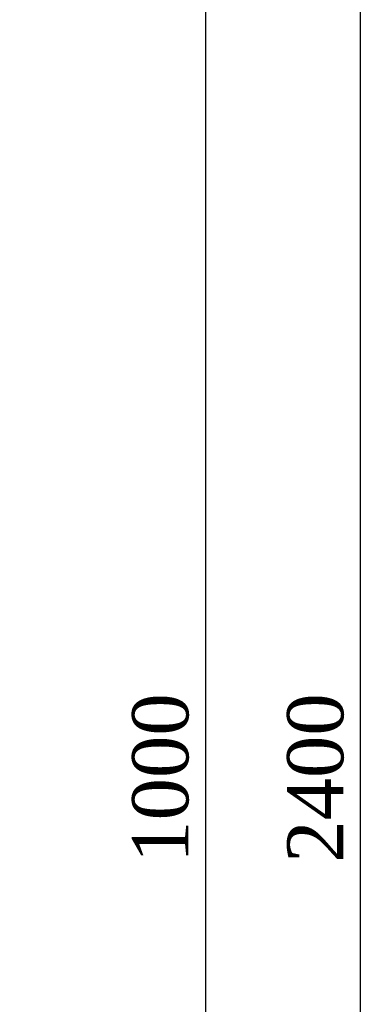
# Model space of a CAD drawing. Header units: millimetres. Extents: x -33345 to 4712671, y -3392 to 121473.
# Tile 212 of 256: x 1166955 to 1168229, y 54941 to 58626. Entities that reach past the tile are written whole.
import ezdxf

# ---------------------------------------------------------------- set-up
doc = ezdxf.new("R2010")
doc.units = ezdxf.units.MM
doc.layers.add('СПДС_РАЗМЕРЫ', color=7, linetype='Continuous')
doc.styles.add('SIMPLEX350', font='times.ttf', dxfattribs={"height": 350})
doc.styles.add('ГОСТ 2.304', font='cs_gost2304.shx', dxfattribs={"oblique": 15})
doc.dimstyles.new('СПДС', dxfattribs={"dimscale": 100, "dimtxt": 1.5, "dimasz": 1, "dimexe": 1, "dimexo": 1, "dimgap": 1, "dimtad": 1, "dimdec": 0, "dimtxsty": 'ГОСТ 2.304', "dimblk": 'OBLIQUE', "dimcen": 2.5, "dimdle": 1, "dimadec": 0, "dimazin": 2, "dimtfac": 0.75, "dimtdec": 0, "dimtmove": 1, "dimatfit": 3, "dimldrblk": 'ARCHTICK', "dimfxl": 1, "dimtfill": 1, "dimtolj": 1, "dimarcsym": 1})

# ---------------------------------------------------------------- blocks, each defined once
blk = doc.blocks.new('_Oblique')
at = {"color": 0, "linetype": 'ByBlock', "lineweight": -2}
blk.add_line((-0.5, -0.5), (0.5, 0.5), dxfattribs=at)
blk = doc.blocks.new('*D167')
at = {"layer": 'Defpoints', "color": 0, "ltscale": 4, "transparency": 16777216}
for p in [(-47968571.7, 22710566.1), (-47968571.7, 22686563.5), (-47966798.7, 22686563.5)]:
    blk.add_point(p, dxfattribs=at)
at = {"layer": 'СПДС_РАЗМЕРЫ', "color": 0, "lineweight": -2, "ltscale": 4, "transparency": 16777216}
for p, q in [((-47966798.7, 22710666.1), (-47966798.7, 22686463.5)), ((-47968471.7, 22710566.1), (-47966698.7, 22710566.1)), ((-47968471.7, 22686563.5), (-47966698.7, 22686563.5))]:
    blk.add_line(p, q, dxfattribs=at)
at = {"layer": 'СПДС_РАЗМЕРЫ', "color": 0, "lineweight": -2, "ltscale": 4, "transparency": 16777216, "xscale": 200, "yscale": 200, "zscale": 200}
for p, rotation in [((-47966798.7, 22710566.1), 90), ((-47966798.7, 22686563.5), 270)]:
    blk.add_blockref('_Oblique', p, dxfattribs=dict(at, rotation=rotation))
at = {"layer": 'СПДС_РАЗМЕРЫ', "color": 0, "ltscale": 4, "transparency": 16777216, "insert": (-47967076.7, 22698564.8), "char_height": 350, "attachment_point": 5, "rotation": 90, "style": 'SIMPLEX350', "bg_fill": 3, "box_fill_scale": 1.1, "bg_fill_color": 256, "bg_fill_true_color": 13158600, "bg_fill_transparency": 0}
blk.add_mtext('\\A1;2400', dxfattribs=at)
blk = doc.blocks.new('_ArchTick')
at = {"color": 0, "linetype": 'ByBlock', "const_width": 0.15}
blk.add_lwpolyline([(-0.5, -0.5), (0.5, 0.5)], dxfattribs=at)
blk = doc.blocks.new('*D164')
at = {"layer": 'Defpoints', "color": 0, "ltscale": 4, "transparency": 16777216}
for p in [(-47968921.7, 22703566.1), (-47968571.7, 22693563.5), (-47967764.6, 22693563.5)]:
    blk.add_point(p, dxfattribs=at)
at = {"layer": 'СПДС_РАЗМЕРЫ', "color": 0, "lineweight": -2, "ltscale": 4, "transparency": 16777216}
for p, q in [((-47967764.6, 22703666.1), (-47967764.6, 22693463.5)), ((-47968821.7, 22703566.1), (-47967664.6, 22703566.1)), ((-47968471.7, 22693563.5), (-47967664.6, 22693563.5))]:
    blk.add_line(p, q, dxfattribs=at)
at = {"layer": 'СПДС_РАЗМЕРЫ', "color": 0, "lineweight": -2, "ltscale": 4, "transparency": 16777216, "xscale": 200, "yscale": 200, "zscale": 200}
for p, rotation in [((-47967764.6, 22703566.1), 90), ((-47967764.6, 22693563.5), 270)]:
    blk.add_blockref('_Oblique', p, dxfattribs=dict(at, rotation=rotation))
at = {"layer": 'СПДС_РАЗМЕРЫ', "color": 0, "ltscale": 4, "transparency": 16777216, "insert": (-47968042.6, 22698564.8), "char_height": 350, "attachment_point": 5, "rotation": 90, "style": 'SIMPLEX350', "bg_fill": 3, "box_fill_scale": 1.1, "bg_fill_color": 256, "bg_fill_true_color": 13158600, "bg_fill_transparency": 0}
blk.add_mtext('\\A1;1000', dxfattribs=at)
blk = doc.blocks.new('t5y')
at = {"layer": 'СПДС_РАЗМЕРЫ', "color": 0, "ltscale": 4}
dim = blk.add_linear_dim(base=(-47966798.7, 22686563.5), p1=(-47968571.7, 22710566.1), p2=(-47968571.7, 22686563.5), angle=90, dimstyle='СПДС', override={"dimasz": 2, "dimlfac": 0.1, "dimtxsty": 'SIMPLEX350'}, dxfattribs=at)
dim.commit()
dim.dimension.update_dxf_attribs({"geometry": '*D167', "text_midpoint": (-47967076.7, 22698564.8)})
dim = blk.add_linear_dim(base=(-47967764.6, 22693563.5), p1=(-47968921.7, 22703566.1), p2=(-47968571.7, 22693563.5), angle=90, dimstyle='СПДС', override={"dimasz": 2, "dimlfac": 0.1, "dimtxsty": 'SIMPLEX350'}, dxfattribs=at)
dim.commit()
dim.dimension.update_dxf_attribs({"geometry": '*D164', "text_midpoint": (-47968042.6, 22698564.8)})

msp = doc.modelspace()

# ---------------------------------------------------------------- block references
at = {"xscale": 0.6, "yscale": 0.6, "zscale": 0.6}
msp.add_blockref('t5y', (29948307.88, -13563351.083), dxfattribs=at)

doc.saveas('drawing.dxf')
